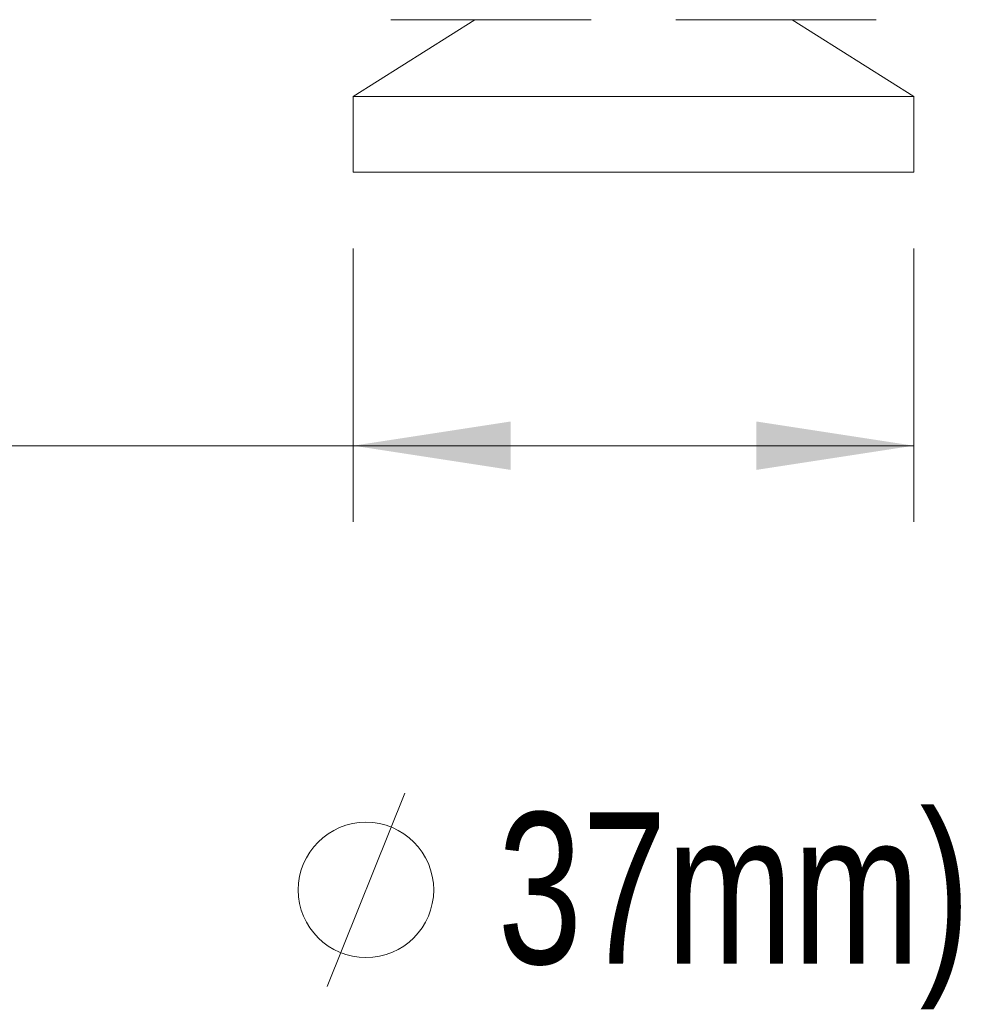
# Model space of a CAD drawing. Header units: millimetres. Extents: x 0 to 1118, y 0 to 864.
# Tile 108 of 256: x 278 to 298, y 349 to 370. Entities that reach past the tile are written whole.
import ezdxf

# ---------------------------------------------------------------- set-up
doc = ezdxf.new("R2010")
doc.units = ezdxf.units.MM
doc.styles.add('SLDTEXTSTYLE0', font='TXT', dxfattribs={"width": 0.605})
doc.styles.add('SLDTEXTSTYLE2', font='TXT', dxfattribs={"width": 0.75})
doc.dimstyles.new('SLDDIMSTYLE6', dxfattribs={"dimtxt": 3.175, "dimasz": 3.302, "dimexe": 0, "dimexo": 0.0625, "dimgap": 0.79375, "dimtad": 0, "dimtih": 1, "dimtoh": 1, "dimlfac": 4, "dimrnd": 1e-09, "dimzin": 12, "dimdsep": 46, "dimtxsty": 'SLDTEXTSTYLE0', "dimsah": 1, "dimcen": 0.09, "dimadec": 0, "dimazin": 3, "dimtfac": 1, "dimtmove": 0, "dimatfit": 0, "dimfxl": 1, "dimfrac": 2, "dimtolj": 1, "dimtzin": 12, "dimarcsym": 0})
doc.dimstyles.new('SLDDIMSTYLE7', dxfattribs={"dimtxt": 3.175, "dimasz": 3.302, "dimexe": 0, "dimexo": 0.0625, "dimgap": 0.79375, "dimtad": 0, "dimtih": 1, "dimtoh": 1, "dimdec": 0, "dimlfac": 4, "dimrnd": 1e-09, "dimzin": 12, "dimdsep": 46, "dimtxsty": 'SLDTEXTSTYLE0', "dimsah": 1, "dimcen": 0.09, "dimadec": 0, "dimazin": 3, "dimtfac": 1, "dimtofl": 0, "dimtmove": 0, "dimatfit": 3, "dimfxl": 1, "dimfrac": 2, "dimtolj": 1, "dimtzin": 12, "dimarcsym": 0})

# ---------------------------------------------------------------- blocks, each defined once
blk = doc.blocks.new('_D_16')
at = {"color": 7, "linetype": 'Continuous', "lineweight": 0}
for p, q in [((324.458, 382.658), (324.458, 389.008)), ((294.837, 382.658), (326.058, 382.658)), ((298.199, 366.52), (326.058, 366.52)), ((324.458, 366.52), (324.458, 360.17))]:
    blk.add_line(p, q, dxfattribs=at)
for points in [[(324.458, 382.658), (324.966, 385.96), (323.95, 385.96)], [(324.458, 366.52), (323.95, 363.218), (324.966, 363.218)]]:
    blk.add_solid(points, dxfattribs=at)
at = {"color": 7, "linetype": 'Continuous', "lineweight": 0, "char_height": 3.175, "attachment_point": 1, "style": 'SLDTEXTSTYLE0'}
for s, insert in [('146 MAX', (315.487, 378.682)), ('63 MIN', (317.429, 373.809))]:
    blk.add_mtext(s, dxfattribs=dict(at, insert=insert))
blk = doc.blocks.new('_D_17')
at = {"color": 7, "linetype": 'Continuous', "lineweight": 0}
for p, q in [((284.851, 364.92), (284.851, 359.186)), ((296.599, 364.92), (296.599, 359.186)), ((284.851, 360.786), (276.553, 360.786)), ((296.599, 360.786), (284.851, 360.786))]:
    blk.add_line(p, q, dxfattribs=at)
for points in [[(284.851, 360.786), (288.153, 360.278), (288.153, 361.294)], [(296.599, 360.786), (293.297, 361.294), (293.297, 360.278)]]:
    blk.add_solid(points, dxfattribs=at)
at = {"color": 7, "linetype": 'Continuous', "lineweight": 0, "char_height": 3.175, "attachment_point": 1, "style": 'SLDTEXTSTYLE0'}
for s, insert in [('%%c', (267.074, 362.329)), ('47', (271.703, 362.338))]:
    blk.add_mtext(s, dxfattribs=dict(at, insert=insert))
blk = doc.blocks.new('SW_SYMBOL_HOLE_DIAM')
at = {"color": 0, "linetype": 'Continuous', "lineweight": 0}
blk.add_line((300, 0), (700, 1000), dxfattribs=at)
blk.add_circle((500, 500), 350, dxfattribs=at)
blk = doc.blocks.new('SW_NOTE_17')
at = {"color": 0, "linetype": 'Continuous', "lineweight": 0, "xscale": 0.0040555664, "yscale": 0.0040555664, "zscale": 0.0040555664}
blk.add_blockref('SW_SYMBOL_HOLE_DIAM', (41.531, 0.44), dxfattribs=at)
at = {"color": 0, "linetype": 'Continuous', "lineweight": 0, "char_height": 3.175, "attachment_point": 1, "style": 'SLDTEXTSTYLE2'}
for s, insert in [('(NOTE: OLDER UNITS', (0, 4.093)), ('37mm)', (46.319, 4.093))]:
    blk.add_mtext(s, dxfattribs=dict(at, insert=insert))

msp = doc.modelspace()

# ---------------------------------------------------------------- linework, layer by layer
at = {"color": 7, "linetype": 'Continuous', "lineweight": 15}
for p, q in [((287.4004, 369.7208), (284.8511, 368.108)), ((285.6392, 369.7208), (289.8372, 369.7208)), ((291.6125, 369.7208), (295.8105, 369.7208)), ((296.5986, 368.108), (294.0493, 369.7208)), ((284.8511, 368.108), (284.8511, 366.5205)), ((296.5986, 368.108), (284.8511, 368.108)), ((296.5986, 366.5205), (296.5986, 368.108)), ((296.5986, 366.5205), (284.8511, 366.5205))]:
    msp.add_line(p, q, dxfattribs=at)

# ---------------------------------------------------------------- block references
at = {"color": 7, "linetype": 'Continuous', "lineweight": 0}
msp.add_blockref('SW_NOTE_17', (241.5587, 349.0008), dxfattribs=at)

# ---------------------------------------------------------------- dimensions: what is measured, and where the dimension line sits
dim = msp.add_linear_dim(base=(324.4585, 382.6583), p1=(296.5986, 366.5205), p2=(293.2374, 382.6583), angle=90, text='146 MAX\\P63 MIN', dimstyle='SLDDIMSTYLE6', dxfattribs=at)
dim.commit()
dim.dimension.update_dxf_attribs({"geometry": '_D_16', "text_midpoint": (324.4585, 374.5894), "dimtype": 160})
dim = msp.add_linear_dim(base=(296.5986, 360.7864), p1=(284.8511, 366.5205), p2=(296.5986, 366.5205), text='%%c<>', dimstyle='SLDDIMSTYLE7', dxfattribs=at)
dim.commit()
dim.dimension.update_dxf_attribs({"geometry": '_D_17', "text_midpoint": (271.8135, 360.7864), "dimtype": 160})

doc.saveas('drawing.dxf')
